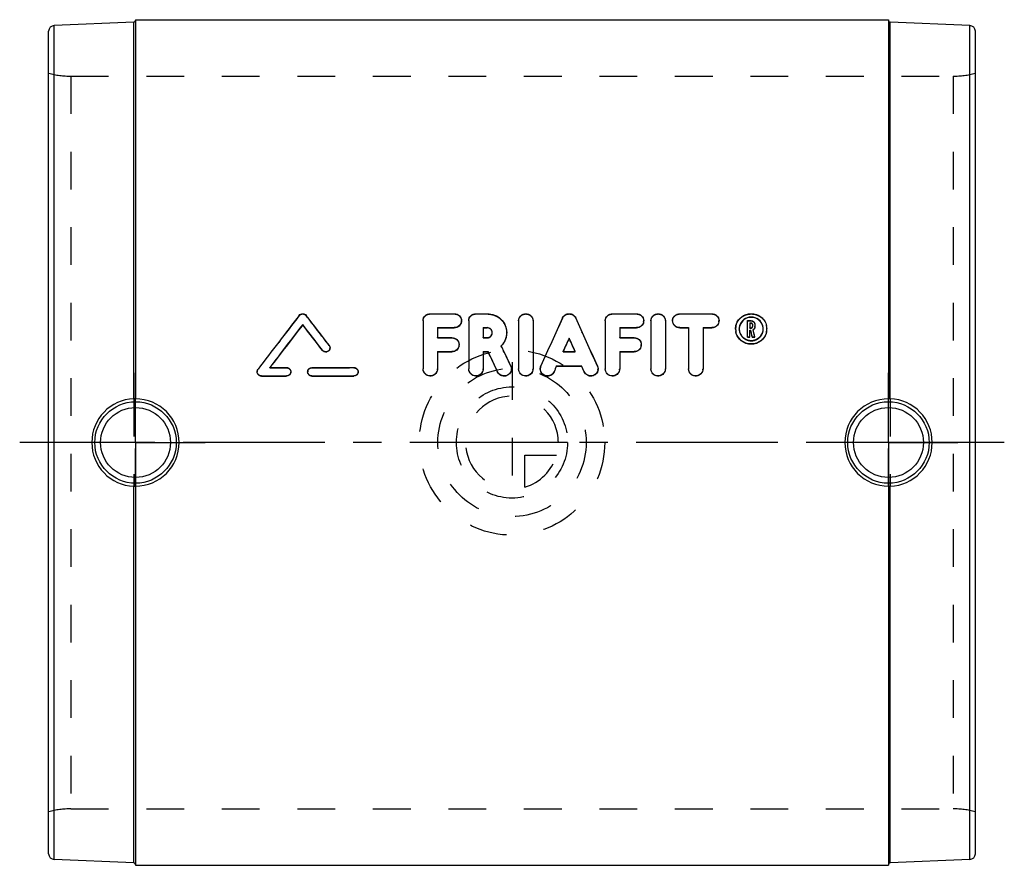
# Model space of a CAD drawing. Header units: millimetres. Extents: x 415 to 585, y 427 to 573.
import ezdxf

# ---------------------------------------------------------------- set-up
doc = ezdxf.new("R2010")
doc.units = ezdxf.units.MM
doc.header["$LTSCALE"] = 65.185185
doc.linetypes.add('CENTER', pattern=[0.6, 0.375, -0.075, 0.075, -0.075])
doc.linetypes.add('HIDDEN', pattern=[0.2, 0.1, -0.1])
for name, color, linetype in [('KOERPER', 7, 'CONTINUOUS'), ('KONST.EL_MIT_GEO', 7, 'CONTINUOUS'), ('KURVEN', 7, 'CONTINUOUS'), ('L1', 7, 'CONTINUOUS')]:
    doc.layers.add(name, color=color, linetype=linetype)

msp = doc.modelspace()

# ---------------------------------------------------------------- linework, layer by layer
at = {"layer": 'KOERPER', "color": 7, "linetype": 'Continuous'}
for p, q in [((435, 573), (565, 573)), ((435, 427), (565, 427))]:
    msp.add_line(p, q, dxfattribs=at)
at = {"layer": 'KOERPER', "color": 8, "linetype": 'HIDDEN'}
for p, q in [((423.84, 563.25), (576.16, 563.25)), ((423.84, 436.75), (576.16, 436.75))]:
    msp.add_line(p, q, dxfattribs=at)
at = {"layer": 'KOERPER', "color": 2, "linetype": 'CENTER'}
for p, q in [((435, 500), (435, 512)), ((565, 500), (565, 512)), ((435, 500), (423, 500)), ((435, 500), (435, 488)), ((435, 500), (447, 500)), ((565, 500), (553, 500)), ((565, 500), (577, 500)), ((565, 500), (565, 488))]:
    msp.add_line(p, q, dxfattribs=at)
at = {"layer": 'KONST.EL_MIT_GEO', "color": 7, "linetype": 'Continuous'}
for p, q in [((435, 573), (435, 507.55)), ((565, 573), (565, 507.55)), ((434.71, 572.6), (420.96, 572)), ((420.96, 428), (420.96, 572)), ((434.71, 507.55), (434.71, 572.6)), ((565.29, 507.55), (565.29, 572.6)), ((579.04, 572), (565.29, 572.6)), ((579.04, 428), (579.04, 572)), ((420, 429), (420, 571)), ((580, 429), (580, 571)), ((485.89, 522.24), (490.04, 522.24)), ((493.78, 522.24), (495.71, 522.24)), ((517.35, 522.24), (521.5, 522.24)), ((528.97, 522.24), (534.49, 522.24)), ((463.87, 520.33), (463.87, 520.37)), ((484.65, 521.04), (484.65, 512.74)), ((492.53, 521.04), (492.53, 512.74)), ((501.14, 521.04), (501.14, 512.74)), ((503.63, 521.04), (503.63, 512.74)), ((516.1, 521.04), (516.1, 512.74)), ((523.99, 521.04), (523.99, 512.74)), ((526.48, 521.04), (526.48, 512.74)), ((540.68, 521.04), (541.3, 521.04)), ((540.68, 518.17), (540.68, 521.04)), ((541.09, 520.64), (541.3, 520.64)), ((541.09, 520.64), (541.09, 519.8)), ((541.09, 520.59), (541.3, 520.59)), ((541.3, 520.59), (541.3, 520.64)), ((541.51, 520.44), (541.51, 520)), ((541.92, 520.44), (541.92, 520)), ((487.14, 519.83), (487.14, 518.12)), ((487.14, 519.83), (490.04, 519.83)), ((487.14, 519.79), (490.04, 519.79)), ((490.04, 519.79), (490.04, 519.83)), ((495.02, 519.83), (495.02, 518.12)), ((495.02, 519.83), (495.71, 519.83)), ((495.02, 519.79), (495.71, 519.79)), ((495.71, 519.79), (495.71, 519.83)), ((518.59, 519.83), (518.59, 518.12)), ((518.59, 519.83), (521.5, 519.83)), ((518.59, 519.79), (521.5, 519.79)), ((521.5, 519.79), (521.5, 519.83)), ((528.97, 519.83), (530.48, 519.83)), ((528.97, 519.79), (528.97, 519.83)), ((528.97, 519.79), (530.48, 519.79)), ((530.48, 519.83), (530.48, 512.74)), ((532.98, 519.83), (534.49, 519.83)), ((532.98, 519.83), (532.98, 512.74)), ((532.98, 519.79), (534.49, 519.79)), ((534.49, 519.79), (534.49, 519.83)), ((538.6, 519.63), (538.6, 519.66)), ((539.23, 519.66), (539.23, 519.63)), ((541.09, 519.8), (541.3, 519.8)), ((541.09, 519.4), (541.22, 519.4)), ((541.09, 518.17), (541.09, 519.4)), ((541.09, 519.35), (541.22, 519.35)), ((543.38, 519.63), (543.38, 519.66)), ((544, 519.66), (544, 519.63)), ((487.14, 518.12), (489.63, 518.12)), ((495.02, 518.12), (495.71, 518.12)), ((509.87, 517.99), (509.87, 518.04)), ((518.59, 518.12), (521.08, 518.12)), ((540.68, 518.22), (541.09, 518.22)), ((540.68, 518.17), (541.09, 518.17)), ((541.49, 518.22), (541.92, 518.22)), ((541.49, 518.17), (541.49, 518.22)), ((541.49, 518.17), (541.92, 518.17)), ((541.92, 518.17), (541.92, 518.22)), ((467.27, 515.9), (467.27, 515.94)), ((487.14, 515.69), (487.14, 512.74)), ((487.14, 515.69), (489.63, 515.69)), ((487.14, 515.64), (489.63, 515.64)), ((489.63, 515.64), (489.63, 515.69)), ((495.02, 515.69), (495.02, 512.74)), ((495.02, 515.69), (495.87, 515.69)), ((495.02, 515.64), (495.87, 515.64)), ((495.87, 515.64), (495.87, 515.69)), ((508.81, 515.69), (510.93, 515.69)), ((518.59, 515.69), (518.59, 512.74)), ((518.59, 515.69), (521.08, 515.69)), ((518.59, 515.64), (521.08, 515.64)), ((521.08, 515.64), (521.08, 515.69)), ((458.18, 512.94), (461.08, 512.94)), ((465.44, 512.94), (472.71, 512.94)), ((497.52, 512.17), (497.52, 512.22)), ((507.26, 512.19), (507.26, 512.24)), ((507.71, 513.2), (507.71, 513.25)), ((507.71, 513.25), (512.02, 513.25)), ((507.71, 513.2), (512.02, 513.2)), ((512.47, 512.19), (512.47, 512.24)), ((456.73, 511.46), (456.73, 511.51)), ((456.73, 511.51), (461.08, 511.51)), ((456.73, 511.46), (461.08, 511.46)), ((461.08, 511.46), (461.08, 511.51)), ((465.44, 511.46), (465.44, 511.51)), ((465.44, 511.51), (472.71, 511.51)), ((465.44, 511.46), (472.71, 511.46)), ((472.71, 511.46), (472.71, 511.51)), ((434.71, 427.4), (434.71, 492.45)), ((435, 492.45), (435, 427)), ((565, 492.45), (565, 427)), ((565.29, 427.4), (565.29, 492.45)), ((434.71, 427.4), (420.96, 428)), ((579.04, 428), (565.29, 427.4))]:
    msp.add_line(p, q, dxfattribs=at)
at = {"layer": 'KONST.EL_MIT_GEO', "color": 8, "linetype": 'HIDDEN'}
for p, q in [((423.84, 563.25), (423.84, 436.75)), ((576.16, 563.25), (576.16, 436.75)), ((463.27, 521.91), (463.27, 521.95)), ((464.46, 521.91), (464.46, 521.95)), ((485.89, 522.19), (485.89, 522.24)), ((485.89, 522.19), (490.04, 522.19)), ((490.04, 522.19), (490.04, 522.24)), ((493.78, 522.19), (493.78, 522.24)), ((493.78, 522.19), (495.71, 522.19)), ((495.71, 522.19), (495.71, 522.24)), ((517.35, 522.19), (517.35, 522.24)), ((517.35, 522.19), (521.5, 522.19)), ((521.5, 522.19), (521.5, 522.24)), ((528.97, 522.19), (528.97, 522.24)), ((528.97, 522.19), (534.49, 522.19)), ((534.49, 522.19), (534.49, 522.24)), ((491.29, 520.99), (491.29, 521.04)), ((508.73, 521.48), (508.73, 521.52)), ((511.01, 521.48), (511.01, 521.52)), ((522.74, 520.99), (522.74, 521.04)), ((527.72, 520.99), (527.72, 521.04)), ((535.74, 520.99), (535.74, 521.04)), ((540.68, 520.99), (541.3, 520.99)), ((541.3, 520.99), (541.3, 521.04)), ((496.59, 518.93), (496.59, 518.98)), ((499.08, 518.93), (499.08, 518.98)), ((538.6, 519.58), (538.6, 519.63)), ((539.23, 519.58), (539.23, 519.63)), ((541.09, 519.75), (541.09, 519.8)), ((541.09, 519.75), (541.3, 519.75)), ((541.22, 519.35), (541.22, 519.4)), ((541.3, 519.75), (541.3, 519.8)), ((541.51, 519.96), (541.51, 520)), ((541.63, 519.44), (541.63, 519.49)), ((541.92, 519.96), (541.92, 520)), ((543.38, 519.58), (543.38, 519.63)), ((544, 519.58), (544, 519.63)), ((487.14, 518.07), (487.14, 518.12)), ((487.14, 518.07), (489.63, 518.07)), ((489.63, 518.07), (489.63, 518.12)), ((490.87, 516.86), (490.87, 516.91)), ((495.02, 518.07), (495.02, 518.12)), ((495.02, 518.07), (495.71, 518.07)), ((495.71, 518.07), (495.71, 518.12)), ((518.59, 518.07), (518.59, 518.12)), ((518.59, 518.07), (521.08, 518.07)), ((521.08, 518.07), (521.08, 518.12)), ((522.33, 516.86), (522.33, 516.91)), ((468.43, 516.75), (468.43, 516.79)), ((468.58, 516.32), (468.58, 516.37)), ((498.14, 516.65), (498.14, 516.7)), ((508.81, 515.64), (508.81, 515.69)), ((508.81, 515.64), (510.93, 515.64)), ((510.93, 515.64), (510.93, 515.69)), ((456, 512.18), (456, 512.22)), ((456.14, 512.61), (456.14, 512.65)), ((458.18, 512.89), (458.18, 512.94)), ((458.18, 512.89), (461.08, 512.89)), ((461.08, 512.89), (461.08, 512.94)), ((461.81, 512.18), (461.81, 512.22)), ((464.72, 512.18), (464.72, 512.22)), ((465.44, 512.89), (465.44, 512.94)), ((465.44, 512.89), (472.71, 512.89)), ((472.71, 512.89), (472.71, 512.94)), ((473.43, 512.18), (473.43, 512.22)), ((484.65, 512.69), (484.65, 512.74)), ((487.14, 512.69), (487.14, 512.74)), ((492.53, 512.69), (492.53, 512.74)), ((495.02, 512.69), (495.02, 512.74)), ((499.78, 513.21), (499.78, 513.25)), ((499.9, 512.69), (499.9, 512.74)), ((501.14, 512.69), (501.14, 512.74)), ((503.63, 512.69), (503.63, 512.74)), ((504.88, 512.69), (504.88, 512.74)), ((504.98, 513.18), (504.98, 513.23)), ((512.02, 513.2), (512.02, 513.25)), ((514.75, 513.18), (514.75, 513.23)), ((514.86, 512.69), (514.86, 512.74)), ((516.1, 512.69), (516.1, 512.74)), ((518.59, 512.69), (518.59, 512.74)), ((523.99, 512.69), (523.99, 512.74)), ((526.48, 512.69), (526.48, 512.74)), ((530.48, 512.69), (530.48, 512.74)), ((532.98, 512.69), (532.98, 512.74)), ((434.71, 507.55), (434.71, 492.45)), ((435, 492.45), (435, 507.55)), ((565, 492.45), (565, 507.55)), ((565.29, 507.55), (565.29, 492.45))]:
    msp.add_line(p, q, dxfattribs=at)
at = {"layer": 'KONST.EL_MIT_GEO', "color": 7, "linetype": 'Continuous'}
for centre, radius in [((435, 500), 7.03), ((565, 500), 7.03), ((435, 500), 6.03), ((565, 500), 6.03)]:
    msp.add_circle(centre, radius, dxfattribs=at)
for centre, radius, start, end in [((421, 571), 1, 92.5, 180), ((434.7, 572.9), 0.3, 272.5, 360), ((565.3, 572.9), 0.3, 209.1667, 267.5), ((579, 571), 1, 0, 87.5), ((528.89, 521.04), 1.16, 172.211, 179.9855), ((541.3, 520.38), 0.212, 79.7284, 89.9362), ((541.32, 520.42), 0.608, 38.5974, 46.079), ((495.76, 518.98), 0.83, 356.7335, 359.9986), ((541.14, 519.63), 2.53, 175.2425, 179.2495), ((541.16, 519.63), 2.55, 180.0397, 191.2101), ((541.15, 519.63), 2.54, 167.4254, 175.2427), ((541.19, 519.63), 1.96, 165.2799, 178.9698), ((541.2, 519.63), 1.97, 180.1048, 199.7738), ((541.3, 520.01), 0.212, 270.064, 280.3024), ((541.32, 520), 0.193, 348.9778, 359.9269), ((541.31, 520.02), 0.624, 300.8202, 313.7139), ((541.41, 519.63), 1.97, 340.2236, 359.8953), ((541.41, 519.63), 1.96, 1.03, 14.7188), ((541.46, 519.63), 2.54, 0.7665, 12.5539), ((541.45, 519.63), 2.55, 348.7742, 356.6813), ((541.46, 519.63), 2.54, 356.6837, 359.9778), ((456.7, 512.22), 0.704, 168.6018, 180.0179), ((465.43, 512.22), 0.708, 167.0949, 180.0061), ((485.83, 512.74), 1.19, 180.0026, 182.2718), ((493.72, 512.74), 1.19, 180.0026, 182.2718), ((502.33, 512.74), 1.19, 180.0026, 182.2718), ((506.08, 512.73), 1.21, 171.2331, 179.9257), ((506.1, 512.73), 1.22, 155.9787, 171.2535), ((517.29, 512.74), 1.19, 180.0026, 182.2718), ((525.17, 512.74), 1.19, 180.0026, 182.2718), ((531.67, 512.74), 1.19, 180.0026, 182.2718), ((435, 500.01), 7.55, 92.1498, 180.0533), ((434.99, 500.01), 7.54, 359.9448, 89.9442), ((565.01, 500.01), 7.54, 90.0558, 180.0552), ((565, 500.01), 7.55, 359.9467, 87.8502), ((435, 499.99), 7.55, 179.9467, 267.8502), ((434.99, 499.99), 7.54, 270.0558, 0.0552), ((565.01, 499.99), 7.54, 179.9448, 269.9442), ((565, 499.99), 7.55, 272.1498, 0.0533), ((421, 429), 1, 180, 267.5), ((579, 429), 1, 272.5, 360), ((434.7, 427.1), 0.3, 0, 87.5), ((565.3, 427.1), 0.3, 92.5, 150.8333)]:
    msp.add_arc(centre, radius, start, end, dxfattribs=at)
at = {"layer": 'KONST.EL_MIT_GEO', "color": 8, "linetype": 'HIDDEN'}
for centre, radius, start, end in [((565.3, 572.9), 0.3, 180, 209.1667), ((423.84, 578.25), 15, 255.1649, 270), ((576.16, 578.25), 15, 270, 284.8351), ((490.12, 520.99), 1.16, 352.2743, 359.9831), ((521.58, 520.99), 1.16, 352.2743, 359.9831), ((534.57, 520.99), 1.16, 352.2743, 359.9831), ((541.16, 519.59), 2.55, 180.0258, 191.8625), ((541.45, 519.59), 2.55, 348.1223, 355.9667), ((541.46, 519.58), 2.54, 355.9682, 359.9959), ((489.69, 516.86), 1.18, 352.3432, 359.9833), ((521.14, 516.86), 1.18, 352.3432, 359.9833), ((467.88, 516.32), 0.699, 343.7032, 359.9872), ((495.8, 518.97), 3.29, 315.3703, 315.9839), ((461.1, 512.18), 0.709, 347.102, 0.0039), ((472.73, 512.18), 0.709, 347.102, 0.0039), ((485.93, 512.69), 1.2, 352.1101, 359.9719), ((493.82, 512.69), 1.2, 352.1101, 359.9719), ((498.69, 512.69), 1.2, 354.9493, 0.0462), ((502.43, 512.69), 1.2, 352.1101, 359.9719), ((513.65, 512.69), 1.2, 353.6794, 0.0374), ((517.39, 512.69), 1.2, 352.1101, 359.9719), ((525.28, 512.69), 1.2, 352.1101, 359.9719), ((531.77, 512.69), 1.2, 352.1101, 359.9719), ((423.84, 421.75), 15, 90, 104.8351), ((576.16, 421.75), 15, 75.1649, 90), ((565.3, 427.1), 0.3, 150.8333, 180)]:
    msp.add_arc(centre, radius, start, end, dxfattribs=at)
at = {"layer": 'KONST.EL_MIT_GEO', "color": 7, "linetype": 'Continuous'}
for centre, major_axis, ratio, start_param, end_param in [((455.28, 500), (54.49, 73.18), 0.075704, 1.322918, 1.453624), ((472.46, 500), (-54.49, 73.18), 0.075704, -1.395959, -1.322918), ((457.09, 500), (54.49, 73.18), 0.075704, 1.345438, 1.449645), ((457.09, 500), (54.27, 72.88), 0.075704, 1.344926, 1.449147), ((470.64, 500), (-54.49, 73.18), 0.075704, -1.40785, -1.345438), ((470.64, 500), (-54.27, 72.88), 0.075704, -1.407596, -1.344926), ((504.21, 500), (31.97, 73.28), 0.058065, 1.298107, 1.414656), ((515.52, 500), (-31.97, 73.28), 0.058065, -1.414656, -1.298107), ((543.01, 500), (-16.07, 73.3), 0.033209, -1.326865, -1.310225), ((543.44, 500), (-16.07, 73.3), 0.033209, -1.326865, -1.30896), ((506.93, 500), (31.97, 73.28), 0.058065, 1.347467, 1.380411), ((512.8, 500), (-31.97, 73.28), 0.058065, -1.380411, -1.347467), ((497.86, 500), (-33.89, 73.27), 0.060347, -1.431259, -1.38299), ((497.86, 500), (-33.75, 72.97), 0.060347, -1.431219, -1.382751), ((500.61, 500), (-33.89, 73.27), 0.060347, -1.416897, -1.368876), ((506.93, 500), (31.97, 73.28), 0.058065, 1.414419, 1.428343), ((506.93, 500), (31.84, 72.98), 0.058065, 1.414321, 1.428301), ((512.8, 500), (-31.97, 73.28), 0.058065, -1.428343, -1.414419), ((512.8, 500), (-31.84, 72.98), 0.058065, -1.428301, -1.414321)]:
    msp.add_ellipse(centre, major_axis=major_axis, ratio=ratio, start_param=start_param, end_param=end_param, dxfattribs=at)
at = {"layer": 'KONST.EL_MIT_GEO', "color": 8, "linetype": 'HIDDEN'}
for centre, major_axis, ratio, start_param, end_param in [((455.28, 500), (54.27, 72.88), 0.075704, 1.322311, 1.453559), ((472.46, 500), (-54.27, 72.88), 0.075704, -1.395656, -1.322311), ((504.21, 500), (31.84, 72.98), 0.058065, 1.297526, 1.414558), ((515.52, 500), (-31.84, 72.98), 0.058065, -1.414558, -1.297526), ((543.01, 500), (-16, 73), 0.033209, -1.326479, -1.30977), ((543.44, 500), (-16, 73), 0.033209, -1.326479, -1.3085), ((506.93, 500), (31.84, 72.98), 0.058065, 7.630277, 7.663358), ((512.8, 500), (-31.84, 72.98), 0.058065, -1.380173, -1.347092), ((500.61, 500), (-33.75, 72.97), 0.060347, -1.416798, -1.368579), ((457.09, 500), (54.27, 72.88), 0.075704, 7.732333, 7.732749)]:
    msp.add_ellipse(centre, major_axis=major_axis, ratio=ratio, start_param=start_param, end_param=end_param, dxfattribs=at)
at = {"layer": 'KONST.EL_MIT_GEO', "color": 7, "linetype": 'Continuous'}
for points, knots in [([(463.27, 521.95), (463.41, 522.13), (463.87, 522.35), (464.32, 522.13), (464.46, 521.95)], [0, 0, 0, 0, 0.499998, 1, 1, 1, 1]), ([(484.65, 521.04), (484.65, 521.35), (484.92, 521.99), (485.57, 522.24), (485.89, 522.24)], [0, 0, 0, 0, 0.492433, 1, 1, 1, 1]), ([(490.04, 522.24), (490.36, 522.24), (491.01, 521.99), (491.29, 521.35), (491.29, 521.04)], [0, 0, 0, 0, 0.507587, 1, 1, 1, 1]), ([(492.53, 521.04), (492.53, 521.35), (492.81, 521.99), (493.46, 522.24), (493.78, 522.24)], [0, 0, 0, 0, 0.492433, 1, 1, 1, 1]), ([(495.71, 522.24), (496.15, 522.24), (497.03, 522.07), (498.15, 521.35), (498.91, 520.27), (499.08, 519.4), (499.08, 518.98)], [0, 0, 0, 0, 0.254568, 0.506048, 0.75388, 1, 1, 1, 1]), ([(501.14, 521.04), (501.14, 521.19), (501.21, 521.51), (501.57, 522.04), (502.39, 522.37), (503.2, 522.04), (503.57, 521.51), (503.63, 521.19), (503.63, 521.04)], [0, 0, 0, 0, 0.123706, 0.24874, 0.5, 0.75126, 0.876294, 1, 1, 1, 1]), ([(508.73, 521.52), (508.82, 521.73), (509.15, 522.11), (509.87, 522.31), (510.58, 522.11), (510.91, 521.73), (511.01, 521.52)], [0, 0, 0, 0, 0.247236, 0.5, 0.752764, 1, 1, 1, 1]), ([(516.1, 521.04), (516.1, 521.35), (516.38, 521.99), (517.03, 522.24), (517.35, 522.24)], [0, 0, 0, 0, 0.492433, 1, 1, 1, 1]), ([(521.5, 522.24), (521.81, 522.24), (522.47, 521.99), (522.74, 521.35), (522.74, 521.04)], [0, 0, 0, 0, 0.507587, 1, 1, 1, 1]), ([(523.99, 521.04), (523.99, 521.19), (524.05, 521.51), (524.42, 522.04), (525.23, 522.37), (526.05, 522.04), (526.41, 521.51), (526.48, 521.19), (526.48, 521.04)], [0, 0, 0, 0, 0.123706, 0.24874, 0.5, 0.75126, 0.876294, 1, 1, 1, 1]), ([(527.73, 521.2), (527.77, 521.48), (528.08, 522.03), (528.68, 522.24), (528.97, 522.24)], [0, 0, 0, 0, 0.492855, 1, 1, 1, 1]), ([(534.49, 522.24), (534.81, 522.24), (535.46, 521.99), (535.74, 521.35), (535.74, 521.04)], [0, 0, 0, 0, 0.507587, 1, 1, 1, 1]), ([(538.66, 520.18), (538.73, 520.47), (538.96, 521.03), (539.78, 521.93), (541.3, 522.45), (542.83, 521.93), (543.64, 521.03), (543.88, 520.47), (543.94, 520.18)], [0, 0, 0, 0, 0.123695, 0.248712, 0.500003, 0.751291, 0.876306, 1, 1, 1, 1]), ([(491.29, 521.04), (491.29, 520.73), (491.01, 520.08), (490.36, 519.83), (490.04, 519.83)], [0, 0, 0, 0, 0.492811, 1, 1, 1, 1]), ([(491.28, 520.83), (491.24, 520.55), (490.93, 519.99), (490.33, 519.79), (490.04, 519.79)], [0, 0, 0, 0, 0.49337, 1, 1, 1, 1]), ([(522.74, 521.04), (522.74, 520.73), (522.47, 520.08), (521.81, 519.83), (521.5, 519.83)], [0, 0, 0, 0, 0.492811, 1, 1, 1, 1]), ([(522.73, 520.83), (522.69, 520.55), (522.39, 519.99), (521.79, 519.79), (521.5, 519.79)], [0, 0, 0, 0, 0.49337, 1, 1, 1, 1]), ([(528.97, 519.83), (528.65, 519.83), (528, 520.08), (527.72, 520.73), (527.72, 521.04)], [0, 0, 0, 0, 0.50719, 1, 1, 1, 1]), ([(528.97, 519.79), (528.65, 519.79), (528, 520.03), (527.72, 520.68), (527.72, 520.99)], [0, 0, 0, 0, 0.507216, 1, 1, 1, 1]), ([(535.74, 521.04), (535.74, 520.73), (535.46, 520.08), (534.81, 519.83), (534.49, 519.83)], [0, 0, 0, 0, 0.492811, 1, 1, 1, 1]), ([(535.72, 520.83), (535.69, 520.55), (535.38, 519.99), (534.78, 519.79), (534.49, 519.79)], [0, 0, 0, 0, 0.49337, 1, 1, 1, 1]), ([(543.31, 520.13), (543.2, 520.55), (542.66, 521.35), (541.3, 521.79), (539.95, 521.35), (539.4, 520.55), (539.29, 520.13)], [0, 0, 0, 0, 0.247065, 0.5, 0.752934, 1, 1, 1, 1]), ([(543.25, 520.27), (543.11, 520.65), (542.56, 521.34), (541.3, 521.72), (540.05, 521.34), (539.5, 520.65), (539.35, 520.27)], [0, 0, 0, 0, 0.247261, 0.5, 0.752739, 1, 1, 1, 1]), ([(541.51, 520.44), (541.51, 520.49), (541.46, 520.6), (541.35, 520.64), (541.3, 520.64)], [0, 0, 0, 0, 0.493006, 1, 1, 1, 1]), ([(496.59, 518.98), (496.59, 519.2), (496.4, 519.66), (495.94, 519.83), (495.71, 519.83)], [0, 0, 0, 0, 0.493869, 1, 1, 1, 1]), ([(496.54, 519.22), (496.48, 519.39), (496.25, 519.68), (495.89, 519.79), (495.71, 519.79)], [0, 0, 0, 0, 0.495185, 1, 1, 1, 1]), ([(495.71, 518.12), (495.93, 518.12), (496.38, 518.28), (496.58, 518.72), (496.59, 518.93)], [0, 0, 0, 0, 0.505683, 1, 1, 1, 1]), ([(499.08, 518.98), (499.08, 518.56), (498.92, 517.71), (498.44, 517), (498.14, 516.7)], [0, 0, 0, 0, 0.497121, 1, 1, 1, 1]), ([(543.95, 519.14), (543.89, 518.84), (543.67, 518.26), (542.85, 517.34), (541.3, 516.79), (539.75, 517.34), (538.94, 518.27), (538.71, 518.84), (538.65, 519.14)], [0, 0, 0, 0, 0.123923, 0.24931, 0.500002, 0.750693, 0.876078, 1, 1, 1, 1]), ([(543.95, 519.06), (543.88, 518.77), (543.65, 518.2), (542.84, 517.29), (541.3, 516.74), (539.76, 517.29), (538.95, 518.2), (538.72, 518.77), (538.66, 519.06)], [0, 0, 0, 0, 0.123919, 0.2493, 0.500002, 0.750703, 0.876082, 1, 1, 1, 1]), ([(539.34, 518.97), (539.48, 518.58), (540.03, 517.87), (541.3, 517.49), (542.57, 517.87), (543.12, 518.58), (543.26, 518.97)], [0, 0, 0, 0, 0.247763, 0.5, 0.752236, 1, 1, 1, 1]), ([(541.34, 519.81), (541.38, 519.81), (541.46, 519.85), (541.5, 519.93), (541.51, 519.97)], [0, 0, 0, 0, 0.505379, 1, 1, 1, 1]), ([(489.63, 518.12), (489.94, 518.12), (490.6, 517.87), (490.87, 517.22), (490.87, 516.91)], [0, 0, 0, 0, 0.504929, 1, 1, 1, 1]), ([(490.87, 516.91), (490.87, 516.6), (490.6, 515.94), (489.94, 515.69), (489.63, 515.69)], [0, 0, 0, 0, 0.495399, 1, 1, 1, 1]), ([(521.08, 518.12), (521.4, 518.12), (522.05, 517.87), (522.33, 517.22), (522.33, 516.91)], [0, 0, 0, 0, 0.504929, 1, 1, 1, 1]), ([(522.33, 516.91), (522.33, 516.6), (522.06, 515.94), (521.4, 515.69), (521.08, 515.69)], [0, 0, 0, 0, 0.495399, 1, 1, 1, 1]), ([(468.58, 516.37), (468.58, 516.22), (468.48, 515.92), (468.09, 515.65), (467.62, 515.64), (467.36, 515.83), (467.27, 515.94)], [0, 0, 0, 0, 0.246843, 0.497168, 0.74949, 1, 1, 1, 1]), ([(468.55, 516.13), (468.51, 516), (468.36, 515.76), (467.99, 515.59), (467.57, 515.62), (467.35, 515.79), (467.27, 515.9)], [0, 0, 0, 0, 0.247578, 0.49836, 0.75015, 1, 1, 1, 1]), ([(490.86, 516.7), (490.82, 516.42), (490.52, 515.85), (489.92, 515.64), (489.63, 515.64)], [0, 0, 0, 0, 0.495774, 1, 1, 1, 1]), ([(522.32, 516.7), (522.28, 516.42), (521.97, 515.85), (521.37, 515.64), (521.08, 515.64)], [0, 0, 0, 0, 0.495774, 1, 1, 1, 1]), ([(456.73, 511.51), (456.54, 511.51), (456.16, 511.66), (456, 512.04), (456, 512.22)], [0, 0, 0, 0, 0.502541, 1, 1, 1, 1]), ([(456.73, 511.46), (456.54, 511.46), (456.16, 511.61), (456, 511.99), (456, 512.18)], [0, 0, 0, 0, 0.502542, 1, 1, 1, 1]), ([(461.08, 512.94), (461.27, 512.94), (461.65, 512.79), (461.81, 512.41), (461.81, 512.22)], [0, 0, 0, 0, 0.502673, 1, 1, 1, 1]), ([(461.81, 512.22), (461.81, 512.04), (461.65, 511.66), (461.27, 511.51), (461.08, 511.51)], [0, 0, 0, 0, 0.497473, 1, 1, 1, 1]), ([(461.79, 512.02), (461.76, 511.86), (461.57, 511.57), (461.24, 511.46), (461.08, 511.46)], [0, 0, 0, 0, 0.497826, 1, 1, 1, 1]), ([(465.44, 511.51), (465.26, 511.51), (464.87, 511.66), (464.72, 512.04), (464.72, 512.22)], [0, 0, 0, 0, 0.502527, 1, 1, 1, 1]), ([(465.44, 511.46), (465.26, 511.46), (464.87, 511.61), (464.72, 511.99), (464.72, 512.18)], [0, 0, 0, 0, 0.502506, 1, 1, 1, 1]), ([(464.73, 512.38), (464.77, 512.54), (464.96, 512.83), (465.28, 512.94), (465.44, 512.94)], [0, 0, 0, 0, 0.497609, 1, 1, 1, 1]), ([(472.71, 512.94), (472.89, 512.94), (473.28, 512.79), (473.43, 512.41), (473.43, 512.22)], [0, 0, 0, 0, 0.502673, 1, 1, 1, 1]), ([(473.43, 512.22), (473.43, 512.04), (473.28, 511.66), (472.89, 511.51), (472.71, 511.51)], [0, 0, 0, 0, 0.497473, 1, 1, 1, 1]), ([(473.42, 512.02), (473.38, 511.86), (473.2, 511.57), (472.87, 511.46), (472.71, 511.46)], [0, 0, 0, 0, 0.497826, 1, 1, 1, 1]), ([(487.14, 512.74), (487.14, 512.42), (486.87, 511.78), (485.92, 511.38), (484.95, 511.74), (484.66, 512.38), (484.65, 512.69)], [0, 0, 0, 0, 0.248658, 0.499869, 0.751169, 1, 1, 1, 1]), ([(487.12, 512.52), (487.08, 512.22), (486.75, 511.64), (485.8, 511.34), (484.89, 511.76), (484.65, 512.39), (484.65, 512.69)], [0, 0, 0, 0, 0.249079, 0.500416, 0.751454, 1, 1, 1, 1]), ([(495.02, 512.74), (495.02, 512.42), (494.76, 511.78), (493.8, 511.38), (492.84, 511.74), (492.55, 512.38), (492.53, 512.69)], [0, 0, 0, 0, 0.248658, 0.499869, 0.751169, 1, 1, 1, 1]), ([(495.01, 512.52), (494.97, 512.22), (494.64, 511.64), (493.69, 511.34), (492.78, 511.76), (492.53, 512.39), (492.53, 512.69)], [0, 0, 0, 0, 0.249079, 0.500416, 0.751454, 1, 1, 1, 1]), ([(499.9, 512.74), (499.9, 512.46), (499.7, 511.9), (498.94, 511.44), (498.06, 511.54), (497.64, 511.97), (497.52, 512.22)], [0, 0, 0, 0, 0.248256, 0.498813, 0.750213, 1, 1, 1, 1]), ([(499.89, 512.58), (499.87, 512.32), (499.63, 511.79), (498.88, 511.39), (498.04, 511.51), (497.64, 511.93), (497.52, 512.17)], [0, 0, 0, 0, 0.248391, 0.499036, 0.750326, 1, 1, 1, 1]), ([(503.63, 512.74), (503.63, 512.42), (503.36, 511.78), (502.41, 511.38), (501.45, 511.74), (501.15, 512.38), (501.14, 512.69)], [0, 0, 0, 0, 0.248658, 0.499869, 0.751169, 1, 1, 1, 1]), ([(503.62, 512.52), (503.58, 512.22), (503.25, 511.64), (502.3, 511.34), (501.39, 511.76), (501.14, 512.39), (501.14, 512.69)], [0, 0, 0, 0, 0.249079, 0.500416, 0.751454, 1, 1, 1, 1]), ([(507.26, 512.24), (507.15, 511.99), (506.73, 511.55), (505.85, 511.44), (505.08, 511.89), (504.88, 512.46), (504.88, 512.74)], [0, 0, 0, 0, 0.249728, 0.501129, 0.75172, 1, 1, 1, 1]), ([(507.26, 512.19), (507.15, 511.94), (506.73, 511.5), (505.85, 511.39), (505.08, 511.85), (504.88, 512.41), (504.88, 512.69)], [0, 0, 0, 0, 0.249728, 0.50113, 0.751721, 1, 1, 1, 1]), ([(514.86, 512.74), (514.86, 512.46), (514.65, 511.89), (513.89, 511.44), (513, 511.55), (512.58, 511.99), (512.47, 512.24)], [0, 0, 0, 0, 0.248281, 0.498871, 0.750273, 1, 1, 1, 1]), ([(514.85, 512.56), (514.82, 512.29), (514.57, 511.77), (513.81, 511.39), (512.97, 511.53), (512.58, 511.95), (512.47, 512.19)], [0, 0, 0, 0, 0.248454, 0.499152, 0.750412, 1, 1, 1, 1]), ([(518.59, 512.74), (518.59, 512.42), (518.33, 511.78), (517.37, 511.38), (516.41, 511.74), (516.11, 512.38), (516.1, 512.69)], [0, 0, 0, 0, 0.248658, 0.499869, 0.751169, 1, 1, 1, 1]), ([(518.58, 512.52), (518.54, 512.22), (518.21, 511.64), (517.26, 511.34), (516.35, 511.76), (516.1, 512.39), (516.1, 512.69)], [0, 0, 0, 0, 0.249079, 0.500416, 0.751454, 1, 1, 1, 1]), ([(526.48, 512.74), (526.48, 512.42), (526.21, 511.78), (525.26, 511.38), (524.29, 511.74), (524, 512.38), (523.99, 512.69)], [0, 0, 0, 0, 0.248658, 0.499869, 0.751169, 1, 1, 1, 1]), ([(526.47, 512.52), (526.43, 512.22), (526.09, 511.64), (525.14, 511.34), (524.24, 511.76), (523.99, 512.39), (523.99, 512.69)], [0, 0, 0, 0, 0.249079, 0.500416, 0.751454, 1, 1, 1, 1]), ([(532.96, 512.52), (532.92, 512.22), (532.59, 511.64), (531.64, 511.34), (530.73, 511.76), (530.48, 512.39), (530.48, 512.69)], [0, 0, 0, 0, 0.249079, 0.500416, 0.751454, 1, 1, 1, 1]), ([(532.98, 512.74), (532.98, 512.42), (532.71, 511.78), (531.76, 511.38), (530.79, 511.74), (530.5, 512.38), (530.49, 512.69)], [0, 0, 0, 0, 0.248658, 0.499869, 0.751169, 1, 1, 1, 1]), ([(435, 507.55), (435, 507.56), (434.96, 507.55), (434.91, 507.56), (434.82, 507.56), (434.75, 507.56), (434.71, 507.55)], [0, 0, 0, 0, 0.075829, 0.289392, 0.613436, 1, 1, 1, 1]), ([(565.29, 507.55), (565.25, 507.56), (565.18, 507.56), (565.09, 507.56), (565.04, 507.55), (565, 507.56), (565, 507.55)], [0, 0, 0, 0, 0.386563, 0.710606, 0.92417, 1, 1, 1, 1]), ([(434.71, 492.45), (434.75, 492.44), (434.82, 492.44), (434.91, 492.44), (434.96, 492.45), (435, 492.44), (435, 492.45)], [0, 0, 0, 0, 0.386565, 0.710608, 0.924171, 1, 1, 1, 1]), ([(565, 492.45), (565, 492.44), (565.04, 492.45), (565.09, 492.44), (565.18, 492.44), (565.25, 492.44), (565.29, 492.45)], [0, 0, 0, 0, 0.075828, 0.289392, 0.613436, 1, 1, 1, 1])]:
    msp.add_open_spline(points, degree=3, knots=knots, dxfattribs=at)
at = {"layer": 'KONST.EL_MIT_GEO', "color": 8, "linetype": 'HIDDEN'}
for points, knots in [([(463.27, 521.91), (463.41, 522.08), (463.87, 522.31), (464.32, 522.08), (464.46, 521.91)], [0, 0, 0, 0, 0.499998, 1, 1, 1, 1]), ([(484.65, 520.99), (484.65, 521.3), (484.92, 521.95), (485.57, 522.19), (485.89, 522.19)], [0, 0, 0, 0, 0.492404, 1, 1, 1, 1]), ([(490.04, 522.19), (490.36, 522.19), (491.01, 521.95), (491.29, 521.3), (491.29, 520.99)], [0, 0, 0, 0, 0.507616, 1, 1, 1, 1]), ([(492.53, 520.99), (492.53, 521.3), (492.81, 521.95), (493.46, 522.19), (493.78, 522.19)], [0, 0, 0, 0, 0.492404, 1, 1, 1, 1]), ([(495.71, 522.19), (496.15, 522.19), (497.03, 522.02), (498.15, 521.3), (498.91, 520.22), (499.08, 519.36), (499.08, 518.93)], [0, 0, 0, 0, 0.254585, 0.506069, 0.753893, 1, 1, 1, 1]), ([(501.14, 520.99), (501.14, 521.15), (501.21, 521.46), (501.57, 522), (502.39, 522.32), (503.2, 522), (503.57, 521.46), (503.63, 521.15), (503.63, 520.99)], [0, 0, 0, 0, 0.123696, 0.248726, 0.5, 0.751275, 0.876304, 1, 1, 1, 1]), ([(508.73, 521.48), (508.82, 521.69), (509.15, 522.06), (509.87, 522.26), (510.58, 522.06), (510.91, 521.69), (511.01, 521.48)], [0, 0, 0, 0, 0.247225, 0.5, 0.752775, 1, 1, 1, 1]), ([(516.1, 520.99), (516.1, 521.3), (516.38, 521.95), (517.03, 522.19), (517.35, 522.19)], [0, 0, 0, 0, 0.492404, 1, 1, 1, 1]), ([(521.5, 522.19), (521.81, 522.19), (522.47, 521.95), (522.74, 521.3), (522.74, 520.99)], [0, 0, 0, 0, 0.507616, 1, 1, 1, 1]), ([(523.99, 520.99), (523.99, 521.15), (524.05, 521.46), (524.42, 522), (525.23, 522.32), (526.05, 522), (526.41, 521.46), (526.48, 521.15), (526.48, 520.99)], [0, 0, 0, 0, 0.123696, 0.248726, 0.5, 0.751275, 0.876304, 1, 1, 1, 1]), ([(527.72, 520.99), (527.72, 521.3), (528, 521.95), (528.65, 522.19), (528.97, 522.19)], [0, 0, 0, 0, 0.492384, 1, 1, 1, 1]), ([(534.49, 522.19), (534.81, 522.19), (535.46, 521.95), (535.74, 521.3), (535.74, 520.99)], [0, 0, 0, 0, 0.507616, 1, 1, 1, 1]), ([(538.6, 519.58), (538.6, 519.92), (538.74, 520.61), (539.35, 521.48), (540.24, 522.06), (541.3, 522.26), (542.36, 522.06), (543.26, 521.48), (543.86, 520.61), (544, 519.92), (544, 519.58)], [0, 0, 0, 0, 0.122876, 0.246751, 0.372594, 0.500001, 0.627407, 0.75325, 0.877124, 1, 1, 1, 1]), ([(541.3, 520.99), (541.46, 520.99), (541.79, 520.87), (541.92, 520.54), (541.92, 520.39)], [0, 0, 0, 0, 0.507085, 1, 1, 1, 1]), ([(541.51, 520.39), (541.51, 520.43), (541.47, 520.53), (541.39, 520.58), (541.34, 520.59)], [0, 0, 0, 0, 0.493457, 1, 1, 1, 1]), ([(495.71, 518.07), (495.94, 518.07), (496.4, 518.25), (496.59, 518.71), (496.59, 518.93)], [0, 0, 0, 0, 0.505896, 1, 1, 1, 1]), ([(499.08, 518.93), (499.08, 518.52), (498.92, 517.69), (498.45, 516.98), (498.16, 516.68)], [0, 0, 0, 0, 0.497134, 1, 1, 1, 1]), ([(539.23, 519.58), (539.23, 519.32), (539.34, 518.79), (539.8, 518.12), (540.49, 517.67), (541.3, 517.51), (542.12, 517.67), (542.81, 518.12), (543.27, 518.79), (543.38, 519.32), (543.38, 519.58)], [0, 0, 0, 0, 0.122846, 0.247099, 0.373022, 0.5, 0.626978, 0.7529, 0.877154, 1, 1, 1, 1]), ([(541.3, 519.75), (541.35, 519.75), (541.46, 519.8), (541.51, 519.9), (541.51, 519.96)], [0, 0, 0, 0, 0.506663, 1, 1, 1, 1]), ([(489.63, 518.07), (489.94, 518.07), (490.6, 517.82), (490.87, 517.17), (490.87, 516.86)], [0, 0, 0, 0, 0.504943, 1, 1, 1, 1]), ([(521.08, 518.07), (521.4, 518.07), (522.05, 517.82), (522.33, 517.17), (522.33, 516.86)], [0, 0, 0, 0, 0.504943, 1, 1, 1, 1]), ([(461.08, 512.89), (461.27, 512.89), (461.65, 512.74), (461.81, 512.36), (461.81, 512.18)], [0, 0, 0, 0, 0.502675, 1, 1, 1, 1]), ([(464.72, 512.18), (464.72, 512.36), (464.87, 512.74), (465.26, 512.89), (465.44, 512.89)], [0, 0, 0, 0, 0.497258, 1, 1, 1, 1]), ([(472.71, 512.89), (472.89, 512.89), (473.28, 512.74), (473.43, 512.36), (473.43, 512.18)], [0, 0, 0, 0, 0.502675, 1, 1, 1, 1])]:
    msp.add_open_spline(points, degree=3, knots=knots, dxfattribs=at)
for points in [[(539.35, 520.27), (539.27, 520.06), (539.23, 519.82), (539.23, 519.58)], [(543.38, 519.58), (543.38, 519.82), (543.33, 520.06), (543.25, 520.27)], [(496.59, 518.93), (496.59, 519.03), (496.58, 519.13), (496.54, 519.22)], [(541.89, 519.75), (541.87, 519.69), (541.83, 519.63), (541.79, 519.58)], [(541.92, 519.96), (541.92, 519.89), (541.91, 519.82), (541.89, 519.75)], [(468.43, 516.75), (468.52, 516.63), (468.58, 516.47), (468.58, 516.32)], [(456, 512.18), (456, 512.33), (456.05, 512.49), (456.14, 512.61)], [(499.78, 513.21), (499.85, 513.05), (499.9, 512.87), (499.9, 512.69)], [(504.88, 512.69), (504.88, 512.86), (504.91, 513.03), (504.98, 513.18)], [(514.75, 513.18), (514.82, 513.03), (514.86, 512.86), (514.86, 512.69)]]:
    msp.add_open_spline(points, degree=3, dxfattribs=at)
at = {"layer": 'KONST.EL_MIT_GEO', "color": 7, "linetype": 'Continuous'}
for points in [[(541.3, 521.04), (541.46, 521.04), (541.63, 520.97), (541.74, 520.86)], [(541.79, 520.8), (541.88, 520.7), (541.92, 520.57), (541.92, 520.44)], [(541.79, 519.58), (541.74, 519.52), (541.69, 519.48), (541.63, 519.44)], [(541.92, 520), (541.92, 519.85), (541.85, 519.68), (541.74, 519.57)], [(468.43, 516.79), (468.52, 516.67), (468.58, 516.52), (468.58, 516.37)], [(456.01, 512.36), (456.03, 512.47), (456.08, 512.57), (456.14, 512.65)], [(499.78, 513.25), (499.85, 513.09), (499.9, 512.91), (499.9, 512.74)], [(514.75, 513.23), (514.82, 513.08), (514.86, 512.9), (514.86, 512.74)]]:
    msp.add_open_spline(points, degree=3, dxfattribs=at)
at = {"layer": 'KURVEN', "color": 8, "linetype": 'HIDDEN'}
for p, q in [((500, 513.86), (500, 492)), ((509.6, 500), (500, 500)), ((502.2, 497.8), (507.69, 497.8)), ((502.2, 492.31), (502.2, 497.8))]:
    msp.add_line(p, q, dxfattribs=at)
for radius in [16, 12.8, 9.6]:
    msp.add_circle((500, 500), radius, dxfattribs=at)
for start, end in [(0, 270), (285.962, 344.038)]:
    msp.add_arc((500, 500), 8, start, end, dxfattribs=at)
at = {"layer": 'L1', "color": 2, "linetype": 'CENTER'}
msp.add_line((585, 500), (415, 500), dxfattribs=at)

doc.saveas('drawing.dxf')
